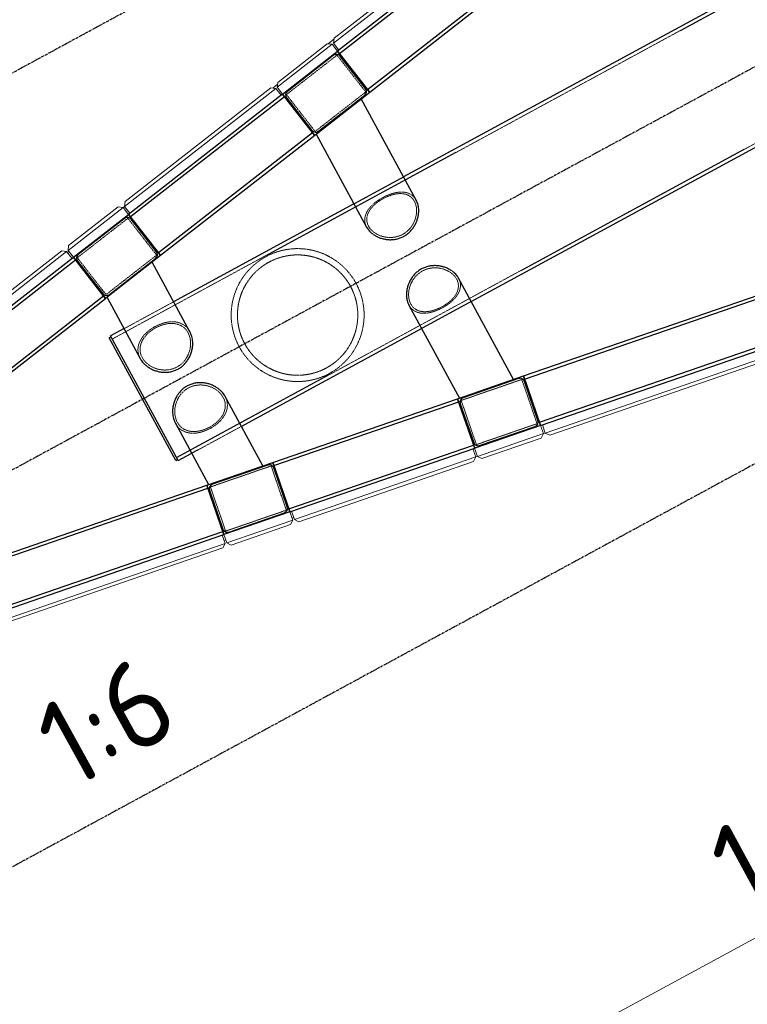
# Model space of a CAD drawing. Header units: millimetres. Extents: x 1069 to 250059, y -65909 to 70891.
# Tile 17 of 109: x 75886 to 80057, y -10234 to -4589. Entities that reach past the tile are written whole.
import ezdxf

# ---------------------------------------------------------------- set-up
doc = ezdxf.new("R2010")
doc.units = ezdxf.units.MM
doc.linetypes.add('Grid Line', pattern=[22.225, 12.7, -3.175, 3.175, -3.175])
doc.linetypes.add('XX-HIDDEN', pattern=[4, 2, -2])
for name, color, linetype, lineweight in [('iw-bs-remmingwerk', 213, 'Continuous', 18), ('N-CO-BC-BETONVORM-G', 50, 'Continuous', 25), ('N-CO-BC-BETONVORM-G-2', 50, 'XX-HIDDEN', 18), ('N-CO-BC-BETONVORM-GN', 10, 'XX-HIDDEN', 18), ('N-CO-KC-KUNSTSTOFVORM-G', 7, 'Continuous', 13), ('N-CO-SC-STAALVORM-G', 10, 'Continuous', 25), ('X-XX-AL-M', 7, 'Continuous', 18), ('X-XX-AL-M-200', 7, 'Continuous', 18), ('X-XX-AL-T25-1', 7, 'Continuous', 13), ('X_XX_AL_STRAMIENLIJN_G-1', 7, 'Grid Line', 25), ('XR-463688-Blauwverlaat_Remmingswerken_dwg-1', 213, 'Continuous', 18)]:
    doc.layers.add(name, color=color, linetype=linetype, lineweight=lineweight)
doc.styles.add('NLCS-ISO_3', font='NLCS-ISO.ttf', dxfattribs={"height": 500})
doc.dimstyles.new('2_5_NLCS_diagonal', dxfattribs={"dimscale": 304.8, "dimtxt": 501.377484, "dimasz": 1.312336, "dimexe": 1.968504, "dimexo": 0.0625, "dimgap": 0, "dimtad": 1, "dimdec": 0, "dimzin": 0, "dimdsep": 46, "dimtxsty": 'NLCS-ISO_3', "dimblk1": 'OBLIQUE', "dimblk2": 'OBLIQUE', "dimsah": 1, "dimcen": 0.09, "dimdle": 1.312336, "dimazin": 0, "dimtfac": 1, "dimtdec": 4, "dimtix": 1, "dimtmove": 0, "dimatfit": 3, "dimfxl": 1.968504, "dimfxlon": 1, "dimtvp": 1, "dimtolj": 1, "dimtzin": 0, "dimarcsym": 2})

# ---------------------------------------------------------------- blocks, each defined once
blk = doc.blocks.new('XR-463688-Blauwverlaat_Remmingswerken_dwg-3327467-N_A_P_ Copy 1')
at = {"layer": 'iw-bs-remmingwerk'}
for p, q in [((-5332.4, 7631), (-5366.9, 7603.3)), ((-5657.1, 7371.2), (-5683.5, 7350)), ((-6533.5, 6670.1), (-6541.6, 6663.6)), ((-6854, 6413.7), (-6861.8, 6407.5)), ((-4133, 5366.6), (-4120, 5371)), ((-4520.8, 5236.9), (-4511, 5240.2)), ((-5573.8, 4884.6), (-5564, 4887.9)), ((-5962.7, 4754.5), (-5953.2, 4757.7))]:
    blk.add_line(p, q, dxfattribs=at)
blk = doc.blocks.new('SF_Stalen afdekplaat22 - SF_Stalen afdekplaat-3815510-N_A_P_ Copy 1')
at = {"layer": 'N-CO-SC-STAALVORM-G'}
for p, q in [((-11327.7, -6408.1), (-11338.2, -6413.8)), ((-10956.6, -7116.9), (-11338.2, -6413.8)), ((-10956.6, -7116.9), (-10946, -7111.1))]:
    blk.add_line(p, q, dxfattribs=at)
blk = doc.blocks.new('GM_afdekklepje - GM_afdekklepje-3673590-N_A_P_ Copy 1')
at = {"layer": 'N-CO-SC-STAALVORM-G'}
for p, q in [((-195, 118), (-195, -118)), ((168, 145), (-168, 145)), ((195, -118), (195, 118)), ((-168, -145), (168, -145))]:
    blk.add_line(p, q, dxfattribs=at)
for centre, start, end in [((-168, 118), 90, 180), ((168, 118), 0, 90), ((-168, -118), 180, 270), ((168, -118), 270, 360)]:
    blk.add_arc(centre, 27, start, end, dxfattribs=at)
blk = doc.blocks.new('GM_afdekklepje - GM_afdekklepje-3582460-N_A_P_ Copy 1')
at = {"layer": 'N-CO-SC-STAALVORM-G'}
for p, q in [((-195, 118), (-195, -118)), ((168, 145), (-168, 145)), ((195, -118), (195, 118)), ((-168, -145), (168, -145))]:
    blk.add_line(p, q, dxfattribs=at)
for centre, start, end in [((-168, 118), 90, 180), ((168, 118), 360, 90), ((-168, -118), 180, 270), ((168, -118), 270, 360)]:
    blk.add_arc(centre, 27, start, end, dxfattribs=at)
blk = doc.blocks.new('GM_Hakorit_3820 - GM_Hakorit_3820-3593615-N_A_P_ Copy 1')
at = {"layer": 'N-CO-KC-KUNSTSTOFVORM-G'}
for p, q in [((-200, 0), (-200, -50)), ((200, -50), (200, 0)), ((-200, -50), (200, -50)), ((-180, -70), (-200, -50)), ((200, -50), (180, -70)), ((180, -70), (-180, -70))]:
    blk.add_line(p, q, dxfattribs=at)
blk = doc.blocks.new('GM_Hakorit_2850 - GM_Hakorit_2850-3594086-N_A_P_ Copy 1')
at = {"layer": 'N-CO-KC-KUNSTSTOFVORM-G'}
for p, q in [((-200, 0), (-200, -50)), ((200, -50), (200, 0)), ((-200, -50), (200, -50)), ((-180, -70), (-200, -50)), ((200, -50), (180, -70)), ((180, -70), (-180, -70))]:
    blk.add_line(p, q, dxfattribs=at)
blk = doc.blocks.new('GM_Hakorit_1100 - GM_Hakorit_1100-3713549-N_A_P_ Copy 1')
at = {"layer": 'N-CO-KC-KUNSTSTOFVORM-G'}
for p, q in [((-550, -50), (-550, 0)), ((550, 0), (550, -50)), ((550, -50), (-550, -50)), ((-550, -50), (-530, -70)), ((530, -70), (550, -50)), ((530, -70), (-530, -70))]:
    blk.add_line(p, q, dxfattribs=at)
blk = doc.blocks.new('GM_Hakorit_2620 - GM_Hakorit_2620-3643089-N_A_P_ Copy 1')
at = {"layer": 'N-CO-KC-KUNSTSTOFVORM-G'}
for p, q in [((-1310, -50), (-1310, 0)), ((1310, 0), (1310, -50)), ((1310, -50), (-1310, -50)), ((-1310, -50), (-1290, -70)), ((1290, -70), (1310, -50)), ((1290, -70), (-1290, -70))]:
    blk.add_line(p, q, dxfattribs=at)
blk = doc.blocks.new('GM_Hakorit_2695 - GM_Hakorit_2695-3716366-N_A_P_ Copy 1')
at = {"layer": 'N-CO-KC-KUNSTSTOFVORM-G'}
for p, q in [((-1347.5, -50), (-1347.5, 0)), ((-1347.5, 0), (-1053.4, 0)), ((1347.5, 0), (1347.5, -50)), ((1347.5, -50), (-1347.5, -50)), ((-1347.5, -50), (-1327.5, -70)), ((1327.5, -70), (1347.5, -50)), ((1327.5, -70), (-1327.5, -70))]:
    blk.add_line(p, q, dxfattribs=at)
blk = doc.blocks.new('GM_Hakorit_2695 - GM_Hakorit_2695-V25-N_A_P_ Copy 1')
at = {"layer": 'N-CO-KC-KUNSTSTOFVORM-G'}
for p, q in [((-1347.5, -50), (-1347.5, 0)), ((1053.4, 0), (1347.5, 0)), ((1347.5, 0), (1347.5, -50)), ((1347.5, -50), (-1347.5, -50)), ((-1347.5, -50), (-1327.5, -70)), ((1327.5, -70), (1347.5, -50)), ((1327.5, -70), (-1327.5, -70))]:
    blk.add_line(p, q, dxfattribs=at)
blk = doc.blocks.new('NLI_Balk_Buis - ø813_20-V29-N_A_P_ Copy 1')
at = {"layer": 'N-CO-BC-BETONVORM-GN'}
for p, q in [((-2713.1, 406.5), (-3036.9, 406.5)), ((-1213.1, 406.5), (-1536.9, 406.5)), ((1786.9, 406.5), (1463.1, 406.5)), ((3286.9, 406.5), (2963.1, 406.5)), ((-3037, 386.5), (-3125, 386.5)), ((-2713.1, 386.5), (-3036.9, 386.5)), ((-1537, 386.5), (-2713.1, 386.5)), ((-1213.1, 386.5), (-1536.9, 386.5)), ((1474.7, 386.5), (-1213.1, 386.5)), ((1775.3, 386.5), (1474.7, 386.5)), ((2998, 386.5), (1775.3, 386.5)), ((3252, 386.5), (2998, 386.5)), ((3375, 386.5), (3252, 386.5)), ((-3037, -386.5), (-3125, -386.5)), ((-2713.1, -386.5), (-3036.9, -386.5)), ((-1537, -386.5), (-2713.1, -386.5)), ((-1213.1, -386.5), (-1536.9, -386.5)), ((1474.7, -386.5), (-1213.1, -386.5)), ((1775.3, -386.5), (1474.7, -386.5)), ((2998, -386.5), (1775.3, -386.5)), ((3252, -386.5), (2998, -386.5)), ((3375, -386.5), (3252, -386.5)), ((-3039.4, -406.5), (-2713.1, -406.5)), ((-1536.9, -406.5), (-1213.1, -406.5)), ((1463.1, -406.5), (1786.9, -406.5)), ((2963.1, -406.5), (3286.9, -406.5))]:
    blk.add_line(p, q, dxfattribs=at)
at = {"layer": 'N-CO-SC-STAALVORM-G'}
for p, q in [((-3037, 406.5), (-3125, 406.5)), ((-3125, -406.5), (-3125, 406.5)), ((-1537, 406.5), (-2713.1, 406.5)), ((1463, 406.5), (-1213.1, 406.5)), ((2963.1, 406.5), (1786.9, 406.5)), ((3375, 406.5), (3287, 406.5)), ((3375, 406.5), (3375, -406.5)), ((-3125, -406.5), (-3039.4, -406.5)), ((-2713.1, -406.5), (-1537, -406.5)), ((-1213.1, -406.5), (1463, -406.5)), ((1786.9, -406.5), (2963.1, -406.5)), ((3287, -406.5), (3375, -406.5))]:
    blk.add_line(p, q, dxfattribs=at)
blk = doc.blocks.new('DIMBLOCK19-N_A_P_ Copy 1')
at = {"layer": 'X-XX-AL-M-200'}
for p, q in [((84194.6, -5080.5), (85550.4, -7578)), ((85264.1, -7050.7), (84194.6, -5080.5)), ((85264.1, -7050.7), (85344.5, -6779.5)), ((85264.1, -7050.7), (76303.9, -11914.8)), ((85264.1, -7050.7), (85183.8, -7321.9)), ((74414.5, -8434.3), (76590.2, -12442.2)), ((76303.9, -11914.8), (74414.5, -8434.3)), ((76303.9, -11914.8), (76384.3, -11643.7)), ((76303.9, -11914.8), (76223.6, -12186))]:
    blk.add_line(p, q, dxfattribs=at)
at = {"layer": 'X-XX-AL-M-200', "color": 0, "insert": (79795.7, -9278.2), "char_height": 500, "width": 1850.367, "attachment_point": 1, "rotation": 28.4956, "line_spacing_factor": 1.135194, "style": 'NLCS-ISO_3'}
blk.add_mtext('10195', dxfattribs=at)
blk = doc.blocks.new('_Oblique')
at = {"color": 0, "linetype": 'ByBlock', "lineweight": -2}
blk.add_line((-0.5, -0.5), (0.5, 0.5), dxfattribs=at)
blk = doc.blocks.new('DIMBLOCK20-N_A_P_ Copy 1')
at = {"layer": 'X-XX-AL-M-200'}
for p, q in [((74414.5, -8434.3), (76590.2, -12442.2)), ((76303.9, -11914.8), (74414.5, -8434.3)), ((72453.2, -9012.6), (74832.8, -13396.1)), ((74546.6, -12868.8), (72453.2, -9012.6)), ((76303.9, -11914.8), (76384.3, -11643.7)), ((76303.9, -11914.8), (74195, -13059.7)), ((76303.9, -11914.8), (76223.6, -12186)), ((74546.6, -12868.8), (74626.9, -12597.6)), ((74546.6, -12868.8), (74466.2, -13140))]:
    blk.add_line(p, q, dxfattribs=at)
at = {"layer": 'X-XX-AL-M-200', "color": 0, "insert": (74499.2, -12153.4), "char_height": 500, "width": 1680.088, "attachment_point": 1, "rotation": 28.4956, "line_spacing_factor": 1.135194, "style": 'NLCS-ISO_3'}
blk.add_mtext('2000', dxfattribs=at)

msp = doc.modelspace()

# ---------------------------------------------------------------- linework, layer by layer
at = {"layer": 'N-CO-BC-BETONVORM-GN'}
for p, q in [((77704.9, -4792.1), (77414.8, -5018.5)), ((77869.8, -5003.4), (77704.9, -4792.1)), ((77414.8, -5018.5), (77579.6, -5229.8)), ((77579.6, -5229.8), (77869.8, -5003.4)), ((76505.9, -5727.5), (76215.8, -5953.8)), ((76670.8, -5938.8), (76505.9, -5727.5)), ((76215.8, -5953.8), (76380.6, -6165.1)), ((76380.6, -6165.1), (76670.8, -5938.8)), ((78764.5, -6651.7), (78416.7, -6771.7)), ((78851.9, -6905.1), (78764.5, -6651.7)), ((78416.7, -6771.7), (78504.1, -7025.1)), ((78504.1, -7025.1), (78851.9, -6905.1)), ((77327, -7147.6), (76979.1, -7267.7)), ((77414.4, -7401), (77327, -7147.6)), ((76979.1, -7267.7), (77066.5, -7521)), ((77066.5, -7521), (77414.4, -7401))]:
    msp.add_line(p, q, dxfattribs=at)
for radius, start, end in [(381, 108.4956, 108.868), (381, 78.1848, 78.4956), (381, 128.1232, 128.4956), (345, 113.3346, 123.6569), (381, 118.0397, 118.9514), (345, 102.9573, 112.8704), (345, 92.5894, 102.0328), (345, 81.8433, 91.468), (345, 71.2102, 81.226), (345, 60.882, 70.286), (381, 58.1248, 58.4956), (345, 134.9585, 144.4019), (345, 124.1201, 134.0339), (345, 50.309, 59.6906), (345, 39.5475, 49.2859), (381, 48.4956, 48.9204), (345, 145.5232, 155.1479), (345, 28.6671, 38.8777), (381, 158.4956, 158.8064), (345, 155.7651, 165.781), (345, 18.1135, 28.3241), (345, 166.7052, 176.1092), (345, 7.7053, 17.4437), (381, 18.2105, 18.4956), (345, 357.3006, 6.6822), (381, 8.0708, 8.8349), (381, 178.4956, 178.8664), (345, 177.3006, 186.6821), (345, 346.7052, 356.1092), (381, 358.4956, 358.8664), (381, 188.0708, 188.8349), (345, 187.7054, 197.4434), (345, 335.7652, 345.7811), (381, 198.2105, 198.4956), (345, 198.1137, 208.3241), (345, 325.5232, 335.1479), (381, 338.4956, 338.8064), (345, 208.6671, 218.8775), (345, 314.9584, 324.4019), (345, 219.5478, 229.2858), (345, 304.1208, 314.0339), (381, 228.4956, 228.9204), (345, 230.3091, 239.6906), (345, 240.882, 250.286), (345, 282.9573, 292.8711), (345, 293.3343, 303.6566), (381, 308.1232, 308.4956), (381, 238.1248, 238.4956), (345, 251.2102, 261.2261), (381, 258.1848, 258.4956), (345, 261.8433, 271.468), (345, 272.5893, 282.0327), (381, 288.4956, 288.868), (381, 298.0398, 298.9515)]:
    msp.add_arc((77479.1, -6282.5), radius, start, end, dxfattribs=at)
for points, knots in [([(77874.8, -5778.8), (77869.3, -5768.6), (77864.1, -5752.5), (77863.6, -5730.6), (77866.4, -5714.3), (77872.2, -5698.3), (77880.7, -5682.6), (77891.9, -5667.5), (77905.3, -5653), (77920.9, -5639.1), (77938.2, -5626.1), (77957, -5614.2), (77976.7, -5603.5), (77996.9, -5594.3), (78017.2, -5586.8), (78037.3, -5581.3), (78056.9, -5577.9), (78075.6, -5576.8), (78093.4, -5578.2), (78110, -5582.1), (78127.7, -5589.7), (78145.2, -5602.9), (78155.3, -5616.6), (78159.5, -5624.3)], [0, 0, 0, 0, 0.086957, 0.130435, 0.173913, 0.217391, 0.26087, 0.304348, 0.347826, 0.391304, 0.434783, 0.478261, 0.521739, 0.565217, 0.608696, 0.652174, 0.695652, 0.73913, 0.782609, 0.826087, 0.869565, 0.934783, 1, 1, 1, 1]), ([(77876, -5726.2), (77876.5, -5720.9), (77878.5, -5710.3), (77884.6, -5694.7), (77893.4, -5679.5), (77904.7, -5664.8), (77922.9, -5646.1), (77945.1, -5629), (77969.8, -5614.4), (77995.6, -5601.6), (78022, -5592.3), (78047.6, -5587.2), (78066.1, -5585.7), (78083.6, -5586.6), (78100, -5590.1), (78115, -5596.1), (78132.7, -5607.8), (78143.2, -5620.4), (78148.5, -5630.3)], [-0.8636364, -0.8636364, -0.8636364, -0.8636364, -0.8181818, -0.7727273, -0.7272727, -0.6818182, -0.6363636, -0.5454545, -0.5, -0.4545455, -0.3636364, -0.3181818, -0.2727273, -0.2272727, -0.1818182, -0.1363636, -0.0909091, 0, 0, 0, 0]), ([(78148.5, -5630.3), (78151.2, -5635.2), (78155.7, -5645.7), (78160, -5663.3), (78161.6, -5682.1), (78160.6, -5701.7), (78156.9, -5721.5), (78150.5, -5741.2), (78141.5, -5760.2), (78126.1, -5784.1), (78105.8, -5804.7), (78081.6, -5820.2), (78055.3, -5832.1), (78027, -5837.9), (77998.6, -5837.8), (77977.8, -5835), (77957.8, -5829.6), (77939.1, -5821.9), (77922.1, -5812.1), (77902.3, -5796.6), (77891.2, -5782.7), (77885.8, -5772.9)], [-1, -1, -1, -1, -0.954545, -0.909091, -0.863636, -0.818182, -0.772727, -0.727273, -0.681818, -0.636364, -0.545455, -0.5, -0.454545, -0.363636, -0.318182, -0.272727, -0.227273, -0.181818, -0.136364, -0.090909, 0, 0, 0, 0]), ([(77885.8, -5772.9), (77883.1, -5767.9), (77878.8, -5757.8), (77875.5, -5742.1), (77875.5, -5731.6), (77876, -5726.3)], [-1, -1, -1, -1, -0.9545455, -0.9090909, -0.8640708, -0.8640708, -0.8640708, -0.8640708]), ([(77144.3, -6464.3), (77139.4, -6455.2), (77130.3, -6436.7), (77115.2, -6398.5), (77102.5, -6349.5), (77096.8, -6291.4), (77099.7, -6235.5), (77110.2, -6182.7), (77127.2, -6133.6), (77146.3, -6095.7), (77164.5, -6067.1), (77179.7, -6046.5), (77193.6, -6030), (77204.1, -6018.8), (77210.3, -6012.5), (77215.1, -6007.8), (77220.1, -6003.1), (77225.1, -5998.5), (77230.3, -5993.9), (77235.7, -5989.4), (77241.2, -5984.9), (77246.8, -5980.5), (77252.6, -5976.1), (77258.6, -5971.8), (77264.7, -5967.6), (77271, -5963.4), (77277.4, -5959.3), (77283.9, -5955.3), (77290.6, -5951.4), (77297.4, -5947.6), (77304.2, -5944), (77311.1, -5940.5), (77318, -5937.2), (77324.9, -5934.1), (77331.9, -5931.1), (77338.8, -5928.3), (77345.6, -5925.6), (77352.4, -5923.2), (77359.2, -5920.8), (77366, -5918.7), (77372.7, -5916.7), (77379.4, -5914.8), (77386, -5913), (77392.6, -5911.4), (77399.1, -5910), (77407.8, -5908.2), (77423, -5905.5), (77444.4, -5902.8), (77469.9, -5901.3), (77495.3, -5901.6), (77520.7, -5903.5), (77546, -5907.1), (77571.2, -5912.5), (77596.4, -5919.7), (77621.4, -5928.7), (77646.2, -5939.7), (77670.6, -5952.7), (77694.5, -5967.8), (77717.7, -5984.9), (77739.9, -6004.2), (77761, -6025.6), (77780.6, -6048.9), (77798.5, -6073.9), (77809.1, -6091.6), (77814, -6100.7)], [0, 0, 0, 0, 0.023256, 0.046512, 0.093023, 0.139535, 0.186047, 0.232558, 0.27907, 0.325581, 0.348837, 0.372093, 0.395349, 0.406977, 0.412791, 0.418605, 0.424419, 0.430233, 0.436047, 0.44186, 0.447674, 0.453488, 0.459302, 0.465116, 0.47093, 0.476744, 0.482558, 0.488372, 0.494186, 0.5, 0.505814, 0.511628, 0.517442, 0.523256, 0.52907, 0.534884, 0.540698, 0.546512, 0.552326, 0.55814, 0.563953, 0.569767, 0.575581, 0.581395, 0.587209, 0.593023, 0.604651, 0.627907, 0.651163, 0.674419, 0.697674, 0.72093, 0.744186, 0.767442, 0.790698, 0.813953, 0.837209, 0.860465, 0.883721, 0.906977, 0.930233, 0.953488, 0.976744, 1, 1, 1, 1]), ([(77782.4, -6117.9), (77777.5, -6108.9), (77767, -6091.4), (77743, -6058.6), (77708.4, -6022.4), (77661.7, -5987.9), (77611.9, -5962.5), (77560.2, -5945.7), (77516.1, -5938.7), (77480.4, -5937.2), (77453.2, -5938.1), (77430.4, -5940.7), (77411.9, -5944), (77398, -5947.1), (77384, -5950.8), (77370, -5955.1), (77355.9, -5960.1), (77342, -5965.8), (77328.1, -5972.2), (77314.5, -5979.2), (77301.2, -5986.8), (77288.3, -5994.9), (77276, -6003.6), (77264.1, -6012.6), (77252.8, -6022), (77242.1, -6031.7), (77231.9, -6041.7), (77219.1, -6055.4), (77204.5, -6073.2), (77188.9, -6095.4), (77170.7, -6126.2), (77152.6, -6167), (77138.5, -6219.5), (77132.7, -6275.1), (77136.2, -6333), (77147.7, -6381.8), (77162.1, -6419.8), (77171.1, -6438.1), (77175.9, -6447.1)], [0, 0, 0, 0, 0.026316, 0.052632, 0.105263, 0.157895, 0.210526, 0.263158, 0.315789, 0.342105, 0.368421, 0.394737, 0.407895, 0.421053, 0.434211, 0.447368, 0.460526, 0.473684, 0.486842, 0.5, 0.513158, 0.526316, 0.539474, 0.552632, 0.565789, 0.578947, 0.592105, 0.605263, 0.631579, 0.657895, 0.684211, 0.736842, 0.789474, 0.842105, 0.894737, 0.947368, 0.973684, 1, 1, 1, 1]), ([(78128.1, -6219.1), (78125.4, -6214.2), (78120.8, -6203.6), (78116.6, -6186.1), (78114.9, -6167.3), (78116, -6147.7), (78119.7, -6127.8), (78126.1, -6108.1), (78135.1, -6089.1), (78150.5, -6065.3), (78170.8, -6044.7), (78195, -6029.1), (78221.2, -6017.3), (78249.6, -6011.5), (78277.9, -6011.6), (78298.8, -6014.4), (78318.8, -6019.8), (78337.4, -6027.5), (78354.4, -6037.2), (78374.3, -6052.7), (78385.4, -6066.6), (78390.8, -6076.5)], [-1, -1, -1, -1, -0.954545, -0.909091, -0.863636, -0.818182, -0.772727, -0.727273, -0.681818, -0.636364, -0.545455, -0.5, -0.454545, -0.363636, -0.318182, -0.272727, -0.227273, -0.181818, -0.136364, -0.090909, 0, 0, 0, 0]), ([(78401.7, -6070.5), (78407.3, -6080.8), (78412.5, -6096.9), (78413, -6118.7), (78410.2, -6135), (78404.4, -6151.1), (78395.8, -6166.7), (78384.7, -6181.9), (78371.2, -6196.4), (78355.7, -6210.3), (78338.3, -6223.2), (78319.6, -6235.2), (78299.9, -6245.9), (78279.7, -6255.1), (78259.3, -6262.6), (78239.3, -6268.1), (78219.7, -6271.4), (78200.9, -6272.5), (78183.2, -6271.2), (78166.6, -6267.3), (78148.9, -6259.7), (78131.3, -6246.5), (78121.3, -6232.8), (78117.1, -6225.1)], [0, 0, 0, 0, 0.086957, 0.130435, 0.173913, 0.217391, 0.26087, 0.304348, 0.347826, 0.391304, 0.434783, 0.478261, 0.521739, 0.565217, 0.608696, 0.652174, 0.695652, 0.73913, 0.782609, 0.826087, 0.869565, 0.934783, 1, 1, 1, 1]), ([(78390.8, -6076.5), (78393.4, -6081.4), (78397.8, -6091.6), (78401, -6107.3), (78401.1, -6123.2), (78398, -6139.1), (78392, -6154.7), (78383.2, -6169.9), (78371.8, -6184.6), (78353.7, -6203.3), (78331.5, -6220.3), (78306.7, -6235), (78281, -6247.7), (78254.6, -6257), (78229, -6262.1), (78210.5, -6263.6), (78193, -6262.7), (78176.6, -6259.3), (78161.6, -6253.2), (78143.8, -6241.6), (78133.4, -6229), (78128.1, -6219.1)], [-1, -1, -1, -1, -0.954545, -0.909091, -0.863636, -0.818182, -0.772727, -0.727273, -0.681818, -0.636364, -0.545455, -0.5, -0.454545, -0.363636, -0.318182, -0.272727, -0.227273, -0.181818, -0.136364, -0.090909, 0, 0, 0, 0]), ([(77814, -6100.7), (77818.9, -6109.8), (77828, -6128.3), (77843.1, -6166.5), (77855.8, -6215.5), (77861.5, -6273.7), (77858.6, -6329.5), (77848.1, -6382.3), (77831.1, -6431.4), (77812, -6469.3), (77793.8, -6497.9), (77778.6, -6518.5), (77764.7, -6535), (77754.2, -6546.2), (77748, -6552.5), (77743.1, -6557.2), (77738.2, -6561.9), (77733.2, -6566.5), (77728, -6571.1), (77722.6, -6575.6), (77717.1, -6580.1), (77711.5, -6584.5), (77705.7, -6588.9), (77699.7, -6593.2), (77693.6, -6597.4), (77687.3, -6601.6), (77680.9, -6605.7), (77674.4, -6609.7), (77667.7, -6613.6), (77660.9, -6617.4), (77654.1, -6621), (77647.2, -6624.5), (77640.3, -6627.8), (77633.4, -6630.9), (77626.4, -6633.9), (77619.5, -6636.7), (77612.7, -6639.4), (77605.9, -6641.8), (77599.1, -6644.2), (77592.3, -6646.3), (77585.6, -6648.4), (77578.9, -6650.2), (77572.3, -6652), (77565.7, -6653.6), (77559.2, -6655), (77550.5, -6656.8), (77535.3, -6659.5), (77513.9, -6662.2), (77488.4, -6663.7), (77463, -6663.4), (77437.6, -6661.5), (77412.3, -6657.9), (77387, -6652.5), (77361.9, -6645.3), (77336.9, -6636.3), (77312.1, -6625.3), (77287.7, -6612.3), (77263.8, -6597.2), (77240.6, -6580.1), (77218.4, -6560.8), (77197.3, -6539.4), (77177.7, -6516.1), (77159.8, -6491.1), (77149.2, -6473.4), (77144.3, -6464.3)], [0, 0, 0, 0, 0.023256, 0.046512, 0.093023, 0.139535, 0.186047, 0.232558, 0.27907, 0.325581, 0.348837, 0.372093, 0.395349, 0.406977, 0.412791, 0.418605, 0.424419, 0.430233, 0.436047, 0.44186, 0.447674, 0.453488, 0.459302, 0.465116, 0.47093, 0.476744, 0.482558, 0.488372, 0.494186, 0.5, 0.505814, 0.511628, 0.517442, 0.523256, 0.52907, 0.534884, 0.540698, 0.546512, 0.552326, 0.55814, 0.563953, 0.569767, 0.575581, 0.581395, 0.587209, 0.593023, 0.604651, 0.627907, 0.651163, 0.674419, 0.697674, 0.72093, 0.744186, 0.767442, 0.790698, 0.813953, 0.837209, 0.860465, 0.883721, 0.906977, 0.930233, 0.953488, 0.976744, 1, 1, 1, 1]), ([(77175.9, -6447.1), (77180.8, -6456.1), (77191.3, -6473.6), (77215.3, -6506.4), (77249.9, -6542.6), (77296.6, -6577.1), (77346.4, -6602.5), (77398.1, -6619.3), (77442.1, -6626.3), (77477.9, -6627.9), (77505, -6626.9), (77527.9, -6624.3), (77546.4, -6621), (77560.3, -6617.9), (77574.3, -6614.2), (77588.3, -6609.9), (77602.4, -6604.9), (77616.3, -6599.2), (77630.2, -6592.8), (77643.8, -6585.8), (77657.1, -6578.2), (77670, -6570.1), (77682.3, -6561.4), (77694.2, -6552.4), (77705.5, -6543), (77716.2, -6533.3), (77726.4, -6523.3), (77739.2, -6509.6), (77753.8, -6491.8), (77769.4, -6469.6), (77787.6, -6438.8), (77805.7, -6398), (77819.8, -6345.5), (77825.6, -6289.9), (77822.1, -6232), (77810.6, -6183.2), (77796.2, -6145.2), (77787.2, -6126.9), (77782.4, -6117.9)], [0, 0, 0, 0, 0.026316, 0.052632, 0.105263, 0.157895, 0.210526, 0.263158, 0.315789, 0.342105, 0.368421, 0.394737, 0.407895, 0.421053, 0.434211, 0.447368, 0.460526, 0.473684, 0.486842, 0.5, 0.513158, 0.526316, 0.539474, 0.552632, 0.565789, 0.578947, 0.592105, 0.605263, 0.631579, 0.657895, 0.684211, 0.736842, 0.789474, 0.842105, 0.894737, 0.947368, 0.973684, 1, 1, 1, 1]), ([(76577, -6532.1), (76570.9, -6520.9), (76564.9, -6503.2), (76563.2, -6479.2), (76565.1, -6461.3), (76570.1, -6443.7), (76577.8, -6426.6), (76588.2, -6410.2), (76601.1, -6394.5), (76616.2, -6379.7), (76633.2, -6366.1), (76651.7, -6353.8), (76671.4, -6343.1), (76691.8, -6334.3), (76712.5, -6327.4), (76733.1, -6322.8), (76753.2, -6320.6), (76772.7, -6320.8), (76791.3, -6323.6), (76808.7, -6329.1), (76827.5, -6338.6), (76846.2, -6353.9), (76857.1, -6369.2), (76861.7, -6377.6)], [0, 0, 0, 0, 0.086957, 0.130435, 0.173913, 0.217391, 0.26087, 0.304348, 0.347826, 0.391304, 0.434783, 0.478261, 0.521739, 0.565217, 0.608696, 0.652174, 0.695652, 0.73913, 0.782609, 0.826087, 0.869565, 0.934783, 1, 1, 1, 1]), ([(76588, -6526.1), (76585, -6520.8), (76580.2, -6509.7), (76576.1, -6492.4), (76575.2, -6475), (76577.4, -6457.6), (76582.7, -6440.5), (76590.8, -6423.9), (76601.5, -6408.1), (76618.9, -6388.1), (76640.7, -6370.2), (76665.3, -6355.3), (76691.2, -6342.8), (76718, -6334.3), (76744.3, -6330.5), (76763.4, -6330.2), (76781.7, -6332.4), (76798.9, -6337.3), (76814.7, -6344.9), (76833.6, -6358.6), (76844.8, -6372.8), (76850.7, -6383.5)], [-1, -1, -1, -1, -0.954545, -0.909091, -0.863636, -0.818182, -0.772727, -0.727273, -0.681818, -0.636364, -0.545455, -0.5, -0.454545, -0.363636, -0.318182, -0.272727, -0.227273, -0.181818, -0.136364, -0.090909, 0, 0, 0, 0]), ([(76850.7, -6383.5), (76853.6, -6388.9), (76858.6, -6400.4), (76863.6, -6419.2), (76865.8, -6439), (76865.2, -6459.5), (76861.9, -6480.1), (76855.8, -6500.4), (76847.1, -6519.8), (76831.9, -6544.1), (76811.8, -6564.9), (76787.6, -6580.6), (76761.3, -6592.3), (76732.8, -6597.9), (76704.2, -6597.4), (76683.1, -6594.1), (76662.8, -6588.2), (76643.8, -6579.7), (76626.3, -6569), (76605.7, -6552.1), (76593.8, -6537), (76588, -6526.1)], [-1, -1, -1, -1, -0.954545, -0.909091, -0.863636, -0.818182, -0.772727, -0.727273, -0.681818, -0.636364, -0.545455, -0.5, -0.454545, -0.363636, -0.318182, -0.272727, -0.227273, -0.181818, -0.136364, -0.090909, 0, 0, 0, 0]), ([(76789.3, -6897.1), (76786.4, -6891.7), (76781.4, -6880.2), (76776.5, -6861.5), (76774.2, -6841.6), (76774.8, -6821.1), (76778.1, -6800.5), (76784.2, -6780.3), (76792.9, -6760.8), (76808.1, -6736.5), (76828.3, -6715.7), (76852.4, -6700.1), (76878.7, -6688.3), (76907.2, -6682.7), (76935.8, -6683.3), (76956.9, -6686.5), (76977.2, -6692.5), (76996.3, -6700.9), (77013.7, -6711.6), (77034.4, -6728.5), (77046.2, -6743.7), (77052, -6754.5)], [-1, -1, -1, -1, -0.954545, -0.909091, -0.863636, -0.818182, -0.772727, -0.727273, -0.681818, -0.636364, -0.545455, -0.5, -0.454545, -0.363636, -0.318182, -0.272727, -0.227273, -0.181818, -0.136364, -0.090909, 0, 0, 0, 0]), ([(77063, -6748.5), (77069.1, -6759.7), (77075.2, -6777.4), (77076.8, -6801.4), (77074.9, -6819.3), (77070, -6836.9), (77062.2, -6854), (77051.8, -6870.5), (77038.9, -6886.2), (77023.8, -6900.9), (77006.8, -6914.5), (76988.3, -6926.8), (76968.6, -6937.5), (76948.2, -6946.4), (76927.5, -6953.2), (76906.9, -6957.8), (76886.8, -6960.1), (76867.3, -6959.8), (76848.7, -6957), (76831.3, -6951.6), (76812.5, -6942.1), (76793.8, -6926.7), (76782.9, -6911.5), (76778.4, -6903.1)], [0, 0, 0, 0, 0.086957, 0.130435, 0.173913, 0.217391, 0.26087, 0.304348, 0.347826, 0.391304, 0.434783, 0.478261, 0.521739, 0.565217, 0.608696, 0.652174, 0.695652, 0.73913, 0.782609, 0.826087, 0.869565, 0.934783, 1, 1, 1, 1]), ([(77052, -6754.5), (77055, -6759.9), (77059.8, -6771), (77063.9, -6788.2), (77064.8, -6805.7), (77062.6, -6823.1), (77057.3, -6840.1), (77049.3, -6856.7), (77038.6, -6872.6), (77021.1, -6892.6), (76999.3, -6910.5), (76974.7, -6925.4), (76948.9, -6937.9), (76922, -6946.4), (76895.7, -6950.1), (76876.6, -6950.4), (76858.3, -6948.2), (76841.1, -6943.3), (76825.3, -6935.7), (76806.4, -6922), (76795.2, -6907.9), (76789.3, -6897.1)], [-1, -1, -1, -1, -0.954545, -0.909091, -0.863636, -0.818182, -0.772727, -0.727273, -0.681818, -0.636364, -0.545455, -0.5, -0.454545, -0.363636, -0.318182, -0.272727, -0.227273, -0.181818, -0.136364, -0.090909, 0, 0, 0, 0])]:
    msp.add_open_spline(points, degree=3, knots=knots, dxfattribs=at)
for points in [[(78173.2, -5675.3), (78173.1, -5675), (78173.1, -5674.8), (78173.1, -5674.6)], [(78156.5, -5757.1), (78156.6, -5756.9), (78156.7, -5756.8), (78156.7, -5756.7)], [(77909.6, -5817.6), (77910.5, -5818.4), (77911.5, -5819.1), (77912.5, -5819.8)], [(77987.3, -5848.6), (77987.5, -5848.6), (77987.6, -5848.7), (77987.8, -5848.7)], [(78289.2, -6000.8), (78289.1, -6000.7), (78288.9, -6000.7), (78288.8, -6000.7)], [(78367, -6031.7), (78366, -6031), (78365, -6030.3), (78364.1, -6029.6)], [(78120, -6092.3), (78120, -6092.4), (78119.9, -6092.6), (78119.9, -6092.7)], [(78103.4, -6174.1), (78103.4, -6174.3), (78103.4, -6174.6), (78103.5, -6174.8)], [(76865.8, -6386), (76865.6, -6385.5), (76865.4, -6385), (76865.1, -6384.5)], [(76877.6, -6451.9), (76877.7, -6451.6), (76877.7, -6451.3), (76877.7, -6451)], [(76580.9, -6538.8), (76581.2, -6539.3), (76581.5, -6539.7), (76581.8, -6540.1)], [(76844.2, -6547.6), (76844.9, -6546.7), (76845.6, -6545.7), (76846.2, -6544.8)], [(76629.8, -6585.5), (76630.1, -6585.7), (76630.3, -6585.9), (76630.6, -6586)], [(76728.4, -6610.1), (76728.6, -6610.1), (76728.8, -6610.1), (76729.1, -6610.1)], [(76911.6, -6670.5), (76911.4, -6670.5), (76911.2, -6670.5), (76911, -6670.5)], [(77010.2, -6695.1), (77009.9, -6694.9), (77009.7, -6694.8), (77009.4, -6694.6)], [(76795.8, -6733.1), (76795.7, -6733.2), (76795.5, -6733.4), (76795.4, -6733.6)], [(77059.1, -6741.8), (77058.8, -6741.4), (77058.5, -6740.9), (77058.3, -6740.5)], [(76762.4, -6828.7), (76762.4, -6829), (76762.3, -6829.4), (76762.3, -6829.7)], [(76774.2, -6894.7), (76774.4, -6895.2), (76774.7, -6895.6), (76774.9, -6896.1)]]:
    msp.add_open_spline(points, degree=3, dxfattribs=at)
at = {"layer": 'N-CO-SC-STAALVORM-G'}
for p, q in [((79790.3, -3145), (77707.7, -4769.7)), ((79802, -3160), (77719.4, -4784.7)), ((79963.2, -3366.6), (77880.5, -4991.2)), ((79974.9, -3381.6), (77892.2, -5006.2)), ((77392.3, -5015.7), (77707.7, -4769.7)), ((77719.4, -4784.7), (77707.7, -4769.7)), ((77707.7, -4769.7), (77892.2, -5006.2)), ((77392.3, -5015.7), (76508.7, -5705)), ((77392.3, -5015.7), (77404, -5030.7)), ((77576.8, -5252.3), (77392.3, -5015.7)), ((77892.2, -5006.2), (77576.8, -5252.3)), ((77892.2, -5006.2), (77880.5, -4991.2)), ((77404, -5030.7), (76520.4, -5720)), ((78159.5, -5624.3), (77844.3, -5043.6)), ((77565.2, -5237.3), (76681.5, -5926.6)), ((77565.2, -5237.3), (77576.8, -5252.3)), ((77585.4, -5245.6), (77874.8, -5778.8)), ((77576.8, -5252.3), (76693.2, -5941.6)), ((76193.3, -5951.1), (76508.7, -5705)), ((76520.4, -5720), (76508.7, -5705)), ((76508.7, -5705), (76693.2, -5941.6)), ((78774.5, -6631.4), (81271.4, -5770)), ((78780.6, -6649.3), (81277.6, -5787.9)), ((76693.2, -5941.6), (76681.5, -5926.6)), ((74292.4, -7433.9), (76193.3, -5951.1)), ((74301.6, -7450.9), (76205, -5966)), ((76193.3, -5951.1), (76205, -5966)), ((76377.8, -6187.6), (76193.3, -5951.1)), ((76693.2, -5941.6), (76377.8, -6187.6)), ((76861.7, -6377.6), (76645.3, -5979)), ((78866.1, -6897), (81363.1, -6035.6)), ((78717, -6651.2), (78401.7, -6070.5)), ((78872.3, -6915), (81369.3, -6053.6)), ((74428.3, -7684.3), (76366.1, -6172.6)), ((74437.5, -7701.2), (76377.8, -6187.6)), ((76366.1, -6172.6), (76377.8, -6187.6)), ((76386.4, -6181), (76577, -6532.1)), ((78117.1, -6225.1), (78406.5, -6758.3)), ((78396.3, -6761.8), (78774.5, -6631.4)), ((78780.6, -6649.3), (78774.5, -6631.4)), ((78774.5, -6631.4), (78872.3, -6915)), ((77279.4, -7147.1), (77063, -6748.5)), ((77336.9, -7127.3), (78396.3, -6761.8)), ((78396.3, -6761.8), (78402.5, -6779.8)), ((78494.2, -7045.4), (78396.3, -6761.8)), ((77343.1, -7145.3), (78402.5, -6779.8)), ((76778.4, -6903.1), (76969, -7254.2)), ((78872.3, -6915), (78494.2, -7045.4)), ((78872.3, -6915), (78866.1, -6897)), ((77428.5, -7392.9), (78488, -7027.5)), ((77434.7, -7410.9), (78494.2, -7045.4)), ((78488, -7027.5), (78494.2, -7045.4)), ((76958.8, -7257.7), (77336.9, -7127.3)), ((77343.1, -7145.3), (77336.9, -7127.3)), ((77336.9, -7127.3), (77434.7, -7410.9)), ((74632.4, -8060.3), (76958.8, -7257.7)), ((74641.6, -8077.2), (76965, -7275.7)), ((76958.8, -7257.7), (76965, -7275.7)), ((77056.6, -7541.3), (76958.8, -7257.7)), ((77434.7, -7410.9), (77428.5, -7392.9)), ((77434.7, -7410.9), (77056.6, -7541.3)), ((74768.4, -8310.6), (77050.4, -7523.4)), ((74777.5, -8327.6), (77056.6, -7541.3)), ((77050.4, -7523.4), (77056.6, -7541.3))]:
    msp.add_line(p, q, dxfattribs=at)
for points, knots in [([(78173.1, -5674.5), (78172.6, -5665.9), (78169.8, -5647.9), (78163.7, -5632), (78159.5, -5624.3)], [0.8775876, 0.8775876, 0.8775876, 0.8775876, 0.9347826, 1, 1, 1, 1]), ([(78156.7, -5756.6), (78159.4, -5751.1), (78164.4, -5738.7), (78169.9, -5719.2), (78173.2, -5698.4), (78173.6, -5683.9), (78173.2, -5676.3), (78173.2, -5675.3)], [0.702584, 0.702584, 0.702584, 0.702584, 0.7391304, 0.7826087, 0.826087, 0.8695652, 0.8758752, 0.8758752, 0.8758752, 0.8758752]), ([(77987.8, -5848.7), (77988.8, -5848.8), (77997, -5849.8), (78012.7, -5850.7), (78034.9, -5849), (78056.7, -5844.4), (78077.7, -5836.6), (78097.4, -5826), (78115.4, -5812.5), (78131.2, -5796.7), (78144.7, -5779.1), (78152.5, -5765.4), (78156.1, -5758), (78156.5, -5757.1)], [0.2985009, 0.2985009, 0.2985009, 0.2985009, 0.3043478, 0.3478261, 0.3913043, 0.4347826, 0.4782609, 0.5217391, 0.5652174, 0.6086957, 0.6521739, 0.6956522, 0.7015059, 0.7015059, 0.7015059, 0.7015059]), ([(77874.8, -5778.8), (77880.4, -5789.1), (77891.1, -5802.7), (77905.2, -5814.4), (77909.5, -5817.6)], [0, 0, 0, 0, 0.0869565, 0.1224197, 0.1224197, 0.1224197, 0.1224197]), ([(77912.5, -5819.8), (77918, -5823.6), (77929.5, -5830.7), (77948.7, -5839.3), (77968.1, -5845.3), (77981.2, -5847.8), (77987.3, -5848.6)], [0.1304348, 0.1304348, 0.1304348, 0.1304348, 0.173913, 0.2173913, 0.2608696, 0.2974238, 0.2974238, 0.2974238, 0.2974238]), ([(78288.7, -6000.7), (78287.8, -6000.6), (78279.6, -5999.5), (78263.9, -5998.7), (78241.7, -6000.3), (78219.9, -6005), (78198.8, -6012.7), (78179.1, -6023.4), (78161.2, -6036.8), (78145.4, -6052.6), (78131.9, -6070.3), (78124.1, -6083.9), (78120.5, -6091.4), (78120.1, -6092.3)], [0.2984941, 0.2984941, 0.2984941, 0.2984941, 0.3043478, 0.3478261, 0.3913043, 0.4347826, 0.4782609, 0.5217391, 0.5652174, 0.6086957, 0.6521739, 0.6956522, 0.7014991, 0.7014991, 0.7014991, 0.7014991]), ([(78364.1, -6029.6), (78358.6, -6025.8), (78347, -6018.7), (78327.9, -6010.1), (78308.5, -6004.1), (78295.3, -6001.6), (78289.3, -6000.8)], [0.1304348, 0.1304348, 0.1304348, 0.1304348, 0.173913, 0.2173913, 0.2608696, 0.297416, 0.297416, 0.297416, 0.297416]), ([(78401.7, -6070.5), (78396.2, -6060.3), (78385.5, -6046.7), (78371.4, -6035), (78367, -6031.7)], [0, 0, 0, 0, 0.0869565, 0.1224124, 0.1224124, 0.1224124, 0.1224124]), ([(78119.8, -6092.8), (78117.2, -6098.3), (78112.2, -6110.7), (78106.6, -6130.2), (78103.4, -6151), (78103, -6165.5), (78103.4, -6173.1), (78103.4, -6174.1)], [0.7025762, 0.7025762, 0.7025762, 0.7025762, 0.7391304, 0.7826087, 0.826087, 0.8695652, 0.8758693, 0.8758693, 0.8758693, 0.8758693]), ([(78103.5, -6174.8), (78104, -6183.5), (78106.8, -6201.5), (78112.9, -6217.4), (78117.1, -6225.1)], [0.8775803, 0.8775803, 0.8775803, 0.8775803, 0.9347826, 1, 1, 1, 1]), ([(76877.7, -6450.9), (76877.9, -6445.6), (76877.7, -6429.8), (76874.1, -6407.6), (76868.5, -6392), (76865.8, -6386)], [0.837304, 0.837304, 0.837304, 0.837304, 0.8695652, 0.9347826, 0.9788485, 0.9788485, 0.9788485, 0.9788485]), ([(76846.2, -6544.8), (76847.6, -6542.9), (76853, -6534.8), (76861.4, -6519.8), (76869.5, -6499.2), (76875, -6477.9), (76877.1, -6462.1), (76877.6, -6453.4), (76877.6, -6452)], [0.6385355, 0.6385355, 0.6385355, 0.6385355, 0.6521739, 0.6956522, 0.7391304, 0.7826087, 0.826087, 0.835191, 0.835191, 0.835191, 0.835191]), ([(76581.8, -6540.2), (76587.1, -6548.4), (76597.8, -6561.4), (76615, -6575.9), (76625.2, -6582.8), (76629.8, -6585.5)], [0.021153, 0.021153, 0.021153, 0.021153, 0.0869565, 0.1304348, 0.162705, 0.162705, 0.162705, 0.162705]), ([(76729.1, -6610.1), (76733, -6609.9), (76744.3, -6608.8), (76762.8, -6605), (76783.9, -6597.3), (76803.6, -6586.6), (76821.5, -6573.1), (76834.8, -6559.7), (76841.9, -6550.8), (76844.2, -6547.6)], [0.3683232, 0.3683232, 0.3683232, 0.3683232, 0.3913043, 0.4347826, 0.4782609, 0.5217391, 0.5652174, 0.6086957, 0.6316831, 0.6316831, 0.6316831, 0.6316831]), ([(76630.6, -6586), (76631.9, -6586.8), (76639.4, -6591.1), (76653.8, -6598), (76674.6, -6605), (76696.4, -6609.3), (76714.4, -6610.6), (76725.1, -6610.3), (76728.3, -6610.1)], [0.1648166, 0.1648166, 0.1648166, 0.1648166, 0.173913, 0.2173913, 0.2608696, 0.3043478, 0.3478261, 0.3668486, 0.3668486, 0.3668486, 0.3668486]), ([(76910.9, -6670.5), (76907, -6670.8), (76895.7, -6671.9), (76877.2, -6675.7), (76856.1, -6683.3), (76836.4, -6694), (76818.5, -6707.5), (76805.2, -6721), (76798.2, -6729.9), (76795.8, -6733)], [0.3683169, 0.3683169, 0.3683169, 0.3683169, 0.3913043, 0.4347826, 0.4782609, 0.5217391, 0.5652174, 0.6086957, 0.6316768, 0.6316768, 0.6316768, 0.6316768]), ([(77009.4, -6694.6), (77008.1, -6693.8), (77000.6, -6689.5), (76986.2, -6682.6), (76965.4, -6675.7), (76943.6, -6671.3), (76925.6, -6670), (76914.9, -6670.3), (76911.7, -6670.5)], [0.164809, 0.164809, 0.164809, 0.164809, 0.173913, 0.2173913, 0.2608696, 0.3043478, 0.3478261, 0.3668424, 0.3668424, 0.3668424, 0.3668424]), ([(77058.2, -6740.5), (77052.9, -6732.2), (77042.2, -6719.3), (77025, -6704.7), (77014.8, -6697.9), (77010.3, -6695.1)], [0.0211515, 0.0211515, 0.0211515, 0.0211515, 0.0869565, 0.1304348, 0.162696, 0.162696, 0.162696, 0.162696]), ([(76795.4, -6733.6), (76793.5, -6736.2), (76787.4, -6745.1), (76778.6, -6760.9), (76770.5, -6781.5), (76765, -6802.8), (76762.9, -6818.6), (76762.4, -6827.2), (76762.4, -6828.7)], [0.6331514, 0.6331514, 0.6331514, 0.6331514, 0.6521739, 0.6956522, 0.7391304, 0.7826087, 0.826087, 0.8351834, 0.8351834, 0.8351834, 0.8351834]), ([(76762.3, -6829.7), (76762.1, -6835), (76762.4, -6850.8), (76766, -6873), (76771.5, -6888.7), (76774.2, -6894.6)], [0.837295, 0.837295, 0.837295, 0.837295, 0.8695652, 0.9347826, 0.978847, 0.978847, 0.978847, 0.978847])]:
    msp.add_open_spline(points, degree=3, knots=knots, dxfattribs=at)
for points in [[(76865.1, -6384.5), (76864, -6382.1), (76862.9, -6379.8), (76861.7, -6377.6)], [(76577, -6532.1), (76578.2, -6534.4), (76579.5, -6536.6), (76580.9, -6538.8)], [(77063, -6748.5), (77061.8, -6746.3), (77060.5, -6744), (77059.1, -6741.8)], [(76774.9, -6896.1), (76776, -6898.5), (76777.1, -6900.8), (76778.4, -6903.1)]]:
    msp.add_open_spline(points, degree=3, dxfattribs=at)
at = {"layer": 'X_XX_AL_STRAMIENLIJN_G-1'}
for p, q in [((112722.4, 15125.2), (59147.9, -13958.1)), ((114529.4, 11554.8), (61168.2, -17412.7)), ((107438.6, 9981.2), (72200.3, -9148.1))]:
    msp.add_line(p, q, dxfattribs=at)

# ---------------------------------------------------------------- block references
at = {"layer": 'N-CO-BC-BETONVORM-G'}
for name, p, rotation in [('GM_Hakorit_2620 - GM_Hakorit_2620-3643089-N_A_P_ Copy 1', (78749, -3957.3), 217.9579285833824), ('GM_Hakorit_3820 - GM_Hakorit_3820-3593615-N_A_P_ Copy 1', (77550, -4892.7), 217.9579285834), ('GM_afdekklepje - GM_afdekklepje-3673590-N_A_P_ Copy 1', (77642.3, -5011), 37.95792858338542), ('GM_Hakorit_1100 - GM_Hakorit_1100-3713549-N_A_P_ Copy 1', (76950.5, -5360.4), 217.9579285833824), ('GM_Hakorit_2850 - GM_Hakorit_2850-3594086-N_A_P_ Copy 1', (76351, -5828), 217.9579285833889), ('GM_afdekklepje - GM_afdekklepje-3673590-N_A_P_ Copy 1', (76443.3, -5946.3), 37.95792858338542), ('GM_Hakorit_2695 - GM_Hakorit_2695-V25-N_A_P_ Copy 1', (75123, -6786), 217.9579285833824), ('GM_Hakorit_2620 - GM_Hakorit_2620-3643089-N_A_P_ Copy 1', (80120.8, -6484.3), 19.0332841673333), ('GM_afdekklepje - GM_afdekklepje-3582460-N_A_P_ Copy 1', (78634.3, -6838.4), 19.03328416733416), ('GM_Hakorit_3820 - GM_Hakorit_3820-3593615-N_A_P_ Copy 1', (78683.2, -6980.2), 19.03328416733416), ('GM_Hakorit_1100 - GM_Hakorit_1100-3713549-N_A_P_ Copy 1', (77964.4, -7228.2), 19.0332841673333), ('GM_afdekklepje - GM_afdekklepje-3582460-N_A_P_ Copy 1', (77196.8, -7334.3), 19.03328416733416), ('GM_Hakorit_2850 - GM_Hakorit_2850-3594086-N_A_P_ Copy 1', (77245.7, -7476.1), 19.03328416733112), ('GM_Hakorit_2695 - GM_Hakorit_2695-3716366-N_A_P_ Copy 1', (75773.3, -7984), 19.0332841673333)]:
    msp.add_blockref(name, p, dxfattribs=dict(at, rotation=rotation))
msp.add_blockref('SF_Stalen afdekplaat22 - SF_Stalen afdekplaat-3815510-N_A_P_ Copy 1', (87737.1, 0), dxfattribs=at)
at = {"layer": 'N-CO-BC-BETONVORM-G-2', "rotation": 28.49560637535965}
msp.add_blockref('NLI_Balk_Buis - ø813_20-V29-N_A_P_ Copy 1', (79346.7, -5268.7), dxfattribs=at)
at = {"layer": 'XR-463688-Blauwverlaat_Remmingswerken_dwg-1'}
msp.add_blockref('XR-463688-Blauwverlaat_Remmingswerken_dwg-3327467-N_A_P_ Copy 1', (83020.7, -12330.7), dxfattribs=at)

# ---------------------------------------------------------------- texts
at = {"layer": 'X-XX-AL-T25-1', "char_height": 500, "attachment_point": 1, "style": 'NLCS-ISO_3'}
for s, insert, width, rotation in [('Geleidewerk dubbel', (74458.4, -4755.2), 7183.12, 38.6829), ('1:6', (75935.4, -8572.8), 913.924, 28.9041)]:
    msp.add_mtext(s, dxfattribs=dict(at, insert=insert, width=width, rotation=rotation))

# ---------------------------------------------------------------- dimensions: what is measured, and where the dimension line sits
at = {"layer": 'X-XX-AL-M'}
for base, p1, p2, override, picture, middle in [((76303.9, -11914.8), (84194.6, -5080.5), (74414.5, -8434.3), {"dimpost": '<>', "dimfxl": 10339.151921}, 'DIMBLOCK19-N_A_P_ Copy 1', (80664.7, -9263.1)), ((74546.6, -12868.8), (74414.5, -8434.3), (72453.2, -9012.6), {"dimpost": '<>', "dimfxl": 2044.786742}, 'DIMBLOCK20-N_A_P_ Copy 1', (75306, -12172.1))]:
    dim = msp.add_linear_dim(base=base, p1=p1, p2=p2, angle=28.4956, dimstyle='2_5_NLCS_diagonal', override=override, dxfattribs=at)
    dim.commit()
    dim.dimension.update_dxf_attribs({"geometry": picture, "text_midpoint": middle})

doc.saveas('drawing.dxf')
